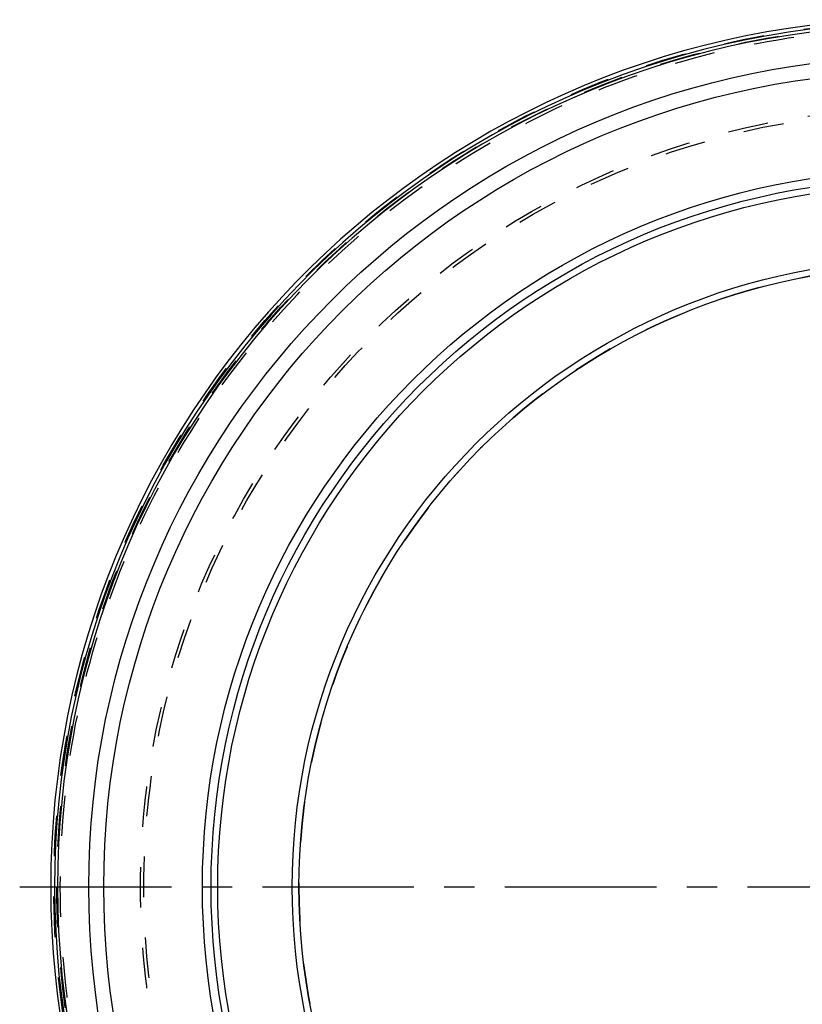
# Model space of a CAD drawing. Header units: millimetres. Extents: x 280 to 720, y 354 to 646.
# Tile 2 of 6: x 280 to 406, y 480 to 639. Entities that reach past the tile are written whole.
import ezdxf

# ---------------------------------------------------------------- set-up
doc = ezdxf.new("R2010")
doc.units = ezdxf.units.MM
doc.header["$LTSCALE"] = 65.185185
doc.linetypes.add('CENTER', pattern=[0.6, 0.375, -0.075, 0.075, -0.075])
doc.linetypes.add('HIDDEN', pattern=[0.2, 0.1, -0.1])
for name, color, linetype in [('ACHSE_S', 7, 'CONTINUOUS'), ('KOERPER', 7, 'CONTINUOUS'), ('KONST.EL_MIT_GEO', 7, 'CONTINUOUS')]:
    doc.layers.add(name, color=color, linetype=linetype)

msp = doc.modelspace()

# ---------------------------------------------------------------- linework, layer by layer
at = {"layer": 'ACHSE_S', "color": 2, "linetype": 'CENTER'}
msp.add_line((280, 498.93), (720, 498.93), dxfattribs=at)
at = {"layer": 'KOERPER', "color": 8, "linetype": 'HIDDEN'}
msp.add_circle((425, 498.93), 125, dxfattribs=at)
at = {"layer": 'KOERPER', "color": 7, "linetype": 'Continuous'}
for radius, start, end in [(140, 92.916, 87.084), (139.38, 92.9423, 87.0577), (138.9, 92.9591, 180)]:
    msp.add_arc((425, 498.93), radius, start, end, dxfattribs=at)
at = {"layer": 'KOERPER', "color": 8, "linetype": 'HIDDEN'}
msp.add_arc((425, 498.93), 100, 90, 270, dxfattribs=at)
at = {"layer": 'KONST.EL_MIT_GEO', "color": 8, "linetype": 'HIDDEN'}
for radius in [139.5, 139, 138.46, 125.54, 125]:
    msp.add_circle((425, 498.93), radius, dxfattribs=at)
at = {"layer": 'KONST.EL_MIT_GEO', "color": 7, "linetype": 'Continuous'}
for radius in [133.87, 131.45, 115.55, 114.15, 113.08, 101.07, 100]:
    msp.add_circle((425, 498.93), radius, dxfattribs=at)
msp.add_arc((425, 498.93), 138.9, 180, 360, dxfattribs=at)

doc.saveas('drawing.dxf')
